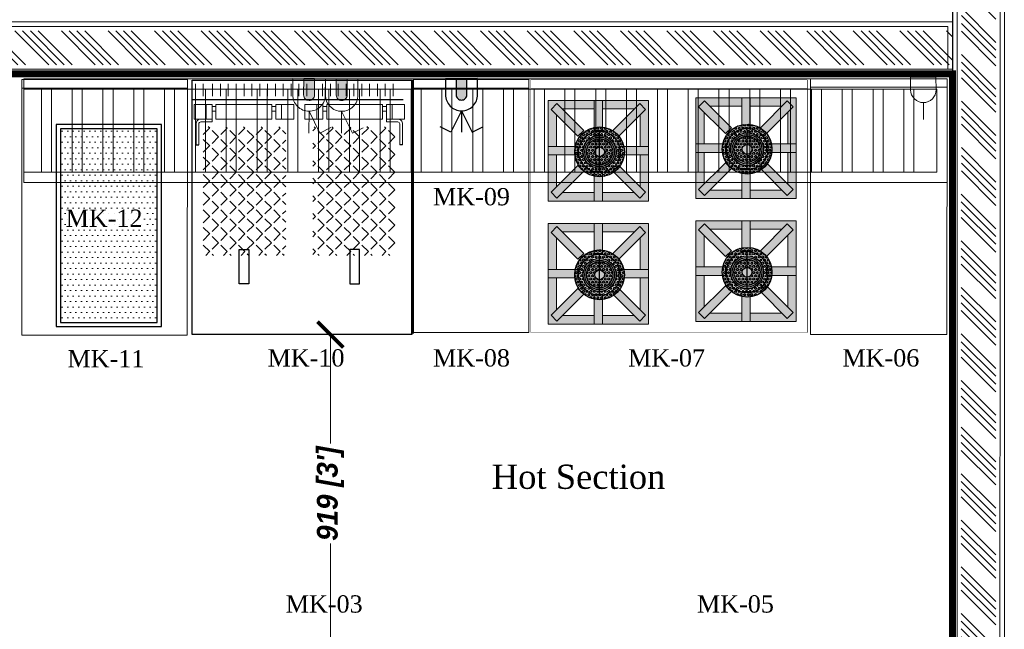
# Model space of a CAD drawing. Header units: millimetres. Extents: x 1277566 to 1493426, y 1039116 to 1145896.
# Tile 93 of 151: x 1372326 to 1375174, y 1136573 to 1138335. Entities that reach past the tile are written whole.
import ezdxf

# ---------------------------------------------------------------- set-up
doc = ezdxf.new("R2010")
doc.units = ezdxf.units.MM
doc.header["$PDMODE"] = 67
for name, color, linetype, lineweight in [('CIVIL WALL HATCH', 7, 'Continuous', 5), ('CKD Dimensions', 3, 'Continuous', 0), ('CKD Equipments', 252, 'Continuous', 0), ('FRONT COUNTER', 214, 'Continuous', 18), ('L1', 171, 'Continuous', 13), ('L4', 7, 'Continuous', 25), ('L7', 252, 'Continuous', 0), ('PLASTER', 252, 'Continuous', 9), ('tile finish', 32, 'Continuous', 9)]:
    doc.layers.add(name, color=color, linetype=linetype, lineweight=lineweight)
for name, color, linetype in [('ELECTRICAL', 4, 'Continuous'), ('Equipment Name', 8, 'Continuous'), ('KIT EQUIPMENT', 7, 'Continuous'), ('xKAM-B3-01-Kitchen$0$A-FURN', 8, 'Continuous')]:
    doc.layers.add(name, color=color, linetype=linetype)
doc.styles.add('CKD_Dimension Text', font='BOOKOS.TTF')
doc.styles.add('style12', font='BOOKOSI.TTF')
doc.styles.add('text', font='GOTHICBI.TTF')
doc.dimstyles.new('CKD 6', dxfattribs={"dimtxt": 90, "dimasz": 75, "dimexe": 0, "dimexo": 6, "dimgap": 7.5, "dimtad": 0, "dimdec": 0, "dimzin": 1, "dimdsep": 46, "dimtxsty": 'text', "dimblk": 'ARCHTICK', "dimcen": 54, "dimdle": 0.0015, "dimclrd": 256, "dimclre": 256, "dimclrt": 256, "dimazin": 0, "dimtfac": 1, "dimtdec": 0, "dimtix": 1, "dimtmove": 0, "dimatfit": 3, "dimfxl": 1, "dimlwd": -1, "dimlwe": -1, "dimarcsym": 0})
pattern_1 = [(0, (0, 0), (0, 0.216506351), [0.125, -0.25]), (120, (0, 0), (-0.1875000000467, -0.1082531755), [0.125, -0.25]), (60, (0.125, 0), (-0.1875000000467, 0.1082531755), [0.125, -0.25])]

# ---------------------------------------------------------------- blocks, each defined once
blk = doc.blocks.new('G$C099D6DAD')
h = blk.add_hatch()
h.set_pattern_fill('DOTS', color=120, scale=10)
h.set_pattern_definition([(0, (-1019984.779, -168960.328), (7.9375, 15.875), [0, -15.875])])
h.paths.add_polyline_path([(12, 572), (12, 12), (292, 12), (292, 572)])
at = {"layer": 'KIT EQUIPMENT', "color": 36}
blk.add_lwpolyline([(0, 584), (0, 0), (304, 0), (304, 584), (0, 584)], dxfattribs=at)
blk.add_lwpolyline([(12, 572), (12, 12), (292, 12), (292, 572)], close=True, dxfattribs=at)
blk = doc.blocks.new('_ARCHTICK')
at = {"color": 0, "linetype": 'ByBlock', "const_width": 0.15}
blk.add_lwpolyline([(-0.5, -0.5), (0.5, 0.5)], dxfattribs=at)
blk = doc.blocks.new('*D161')
at = {"layer": 'CKD Dimensions', "transparency": 16777216}
for p, q in [((1373207.5, 1137424.7), (1373224.6, 1137424.7)), ((1373207.5, 1136505.6), (1373224.6, 1136505.6))]:
    blk.add_line(p, q, dxfattribs=at)
at = {"layer": 'CKD Dimensions', "color": 30, "transparency": 16777216}
for p, q in [((1373224.6, 1137424.7), (1373224.6, 1137109.7)), ((1373224.6, 1136505.6), (1373224.6, 1136820.7))]:
    blk.add_line(p, q, dxfattribs=at)
at = {"layer": 'Defpoints', "color": 0, "transparency": 16777216}
for p in [(1373201.5, 1137424.7, -711.9), (1373224.6, 1137424.7), (1373201.5, 1136505.6)]:
    blk.add_point(p, dxfattribs=at)
at = {"layer": 'CKD Dimensions', "color": 30, "transparency": 16777216, "xscale": 75, "yscale": 75, "zscale": 75}
for p, rotation in [((1373224.6, 1137424.7), 90), ((1373224.6, 1136505.6), 270)]:
    blk.add_blockref('_ARCHTICK', p, dxfattribs=dict(at, rotation=rotation))
at = {"layer": 'CKD Dimensions', "transparency": 16777216, "insert": (1373224.6, 1136965.2), "char_height": 60, "attachment_point": 5, "rotation": 90, "style": 'text'}
blk.add_mtext("919 [3']", dxfattribs=at)
blk = doc.blocks.new('xKAM-B3-01-Kitchen$0$rgregr')
at = {"layer": 'xKAM-B3-01-Kitchen$0$A-FURN'}
h = blk.add_hatch(color=256, dxfattribs=at)
edge = h.paths.add_edge_path()
edge.add_arc((9340815.64, 6767207.81), 2.97, 0, 360)
edge = h.paths.add_edge_path(flags=16)
edge.add_arc((9340815.64, 6767207.81), 2.47, 0, 360)
h = blk.add_hatch(dxfattribs=at)
h.set_pattern_fill('HEX', color=256, style=0)
h.set_pattern_definition(pattern_1)
edge = h.paths.add_edge_path(flags=16)
edge.add_arc((9340815.64, 6767207.81), 2.47, 0, 360)
edge = h.paths.add_edge_path()
edge.add_arc((9340815.64, 6767207.81), 2.97, 0, 360)
h = blk.add_hatch(dxfattribs=at)
h.set_pattern_fill('HEX', color=256, style=0)
h.set_pattern_definition(pattern_1)
h.paths.add_polyline_path([(9340815.98, 6767210.26), (9340815.3, 6767210.26, 0.336052), (9340813.19, 6767208.15), (9340813.19, 6767207.81), (9340813.67, 6767207.81, -1), (9340817.61, 6767207.81), (9340818.08, 6767207.81), (9340818.08, 6767208.15, 0.336052)])
h.paths.add_polyline_path([(9340818.08, 6767207.48), (9340818.08, 6767207.81), (9340817.61, 6767207.81, -1), (9340813.67, 6767207.81), (9340813.19, 6767207.81), (9340813.19, 6767207.48, 0.336052), (9340815.3, 6767205.37), (9340815.98, 6767205.37, 0.336052)])
h = blk.add_hatch(color=256, dxfattribs=at)
edge = h.paths.add_edge_path()
edge.add_arc((9340815.64, 6767207.81), 1.97, 0, 360)
edge = h.paths.add_edge_path(flags=16)
edge.add_arc((9340815.64, 6767207.81), 1.77, 0, 360)
edge = h.paths.add_edge_path(flags=0)
edge.add_arc((9340815.64, 6767207.81), 1.57, 0, 360)
h = blk.add_hatch(color=256, dxfattribs=at)
edge = h.paths.add_edge_path(flags=16)
edge.add_arc((9340815.64, 6767207.81), 1.57, 0, 360)
edge = h.paths.add_edge_path()
edge.add_arc((9340815.64, 6767207.81), 1.77, 0, 360)
h = blk.add_hatch(dxfattribs=at)
h.set_pattern_fill('HEX', color=256, style=0)
h.set_pattern_definition(pattern_1)
edge = h.paths.add_edge_path()
edge.add_arc((9340815.64, 6767207.81), 1.57, 0, 360)
edge = h.paths.add_edge_path(flags=16)
edge.add_arc((9340815.64, 6767207.81), 0.581, 0, 360)
blk.add_line((9340813.19, 6767207.81), (9340818.08, 6767207.81), dxfattribs=at)
for radius in [2.97, 2.47, 1.97, 1.77, 1.57, 0.581]:
    blk.add_circle((9340815.64, 6767207.81), radius, dxfattribs=at)
blk = doc.blocks.new('EQWRTYTREWERYTU')
at = {"layer": 'L4', "lineweight": 0}
blk.add_hatch(color=3, dxfattribs=at).paths.add_polyline_path([(5560326.38, 630073.1), (5560326.38, 630071.86), (5560328.24, 630071.86, 0.414214), (5560328.86, 630072.48, 0.414214), (5560328.24, 630073.1)])
at = {"layer": 'L4', "color": 3, "lineweight": 0}
for p, q in [((5560330.09, 630072.48), (5560332.57, 630072.48)), ((5560330.09, 630072.48), (5560332.57, 630071.25)), ((5560332.57, 630071.25), (5560331.95, 630070.01))]:
    blk.add_line(p, q, dxfattribs=at)
blk.add_lwpolyline([(5560326.38, 630070.63), (5560326.38, 630074.34), (5560328.24, 630074.34, -0.414214), (5560330.09, 630072.48), (5560330.09, 630072.48, -0.414214), (5560328.24, 630070.63), (5560326.38, 630070.63)], format="xyb", dxfattribs=at)
blk.add_lwpolyline([(5560326.38, 630071.86), (5560326.38, 630073.1), (5560328.24, 630073.1, -0.414214), (5560328.86, 630072.48, -0.414214), (5560328.24, 630071.86)], format="xyb", close=True, dxfattribs=at)
blk = doc.blocks.new('A$C16B70BD9')
at = {"layer": 'ELECTRICAL', "color": 5, "lineweight": 0}
blk.add_line((-92.3, 0), (-154.3, 0), dxfattribs=at)
blk.add_lwpolyline([(0, 46.4), (0, -46.4), (-46.4, -46.4, -0.414214), (-92.9, 0), (-92.9, 0, -0.414214), (-46.4, 46.4), (0, 46.4)], format="xyb", dxfattribs=at)
blk = doc.blocks.new('A$C18A26B62')
at = {"layer": 'L4'}
blk.add_hatch(color=1, dxfattribs=at).paths.add_polyline_path([(15.5, 0), (-15.5, 0), (-15.5, -46.4, 0.414214), (0, -61.9, 0.414214), (15.5, -46.4)])
at = {"layer": 'L4', "color": 1}
for p, q in [((0, -92.9), (-31, -154.8)), ((0, -92.9), (0, -154.8)), ((0, -92.9), (31, -154.8)), ((-31, -154.8), (-61.9, -139.3)), ((31, -154.8), (61.9, -139.3))]:
    blk.add_line(p, q, dxfattribs=at)
blk.add_lwpolyline([(-46.4, 0), (46.4, 0), (46.4, -46.4, -0.414214), (0, -92.9), (0, -92.9, -0.414214), (-46.4, -46.4), (-46.4, 0)], format="xyb", dxfattribs=at)
blk.add_lwpolyline([(-15.5, 0), (15.5, 0), (15.5, -46.4, -0.414214), (0, -61.9, -0.414214), (-15.5, -46.4)], format="xyb", close=True, dxfattribs=at)

msp = doc.modelspace()

# ---------------------------------------------------------------- hatches: boundary and pattern name
at = {"layer": 'CIVIL WALL HATCH'}
h = msp.add_hatch(dxfattribs=at)
h.set_pattern_fill('ANSI34', color=256, scale=5, angle=90)
h.set_pattern_definition([(135, (185545.61, -46618.93), (-67.351921, -67.351921), []), (135, (185545.61, -46596.48), (-67.351921, -67.351921), []), (135, (185545.61, -46574.03), (-67.351921, -67.351921), []), (135, (185545.61, -46551.58), (-67.351921, -67.351921), [])])
h.paths.add_polyline_path([(1375150.737, 1143264.5371), (1375050.737, 1143264.5371), (1375048.4587, 1135016.1905), (1375148.4587, 1135016.1905)])
h = msp.add_hatch(dxfattribs=at)
h.set_pattern_fill('ANSI34', color=256, scale=5, angle=90)
h.set_pattern_definition([(135, (2559477.43, -24615.88), (-67.351921, -67.351921), []), (135, (2559477.43, -24593.43), (-67.351921, -67.351921), []), (135, (2559477.43, -24570.98), (-67.351921, -67.351921), []), (135, (2559477.43, -24548.53), (-67.351921, -67.351921), [])])
h.paths.add_polyline_path([(1368785.9652, 1138302.869), (1368785.9652, 1138204.8763), (1371995.3394, 1138204.8946), (1375023.4587, 1138204.894), (1375023.4587, 1138302.8868), (1371996.0983, 1138302.869)])
at = {"layer": 'L7'}
h = msp.add_hatch(color=256, dxfattribs=at)
h.paths.add_polyline_path([(1373854.2458, 1137944.04), (1373854.2458, 1137810.9733), (1373987.3125, 1137810.9733), (1373987.3125, 1137835.1673), (1373895.5475, 1137835.1673), (1373879.8087, 1137819.4285), (1373862.701, 1137836.5362), (1373878.4398, 1137852.275), (1373878.4398, 1137944.04)])
h.paths.add_polyline_path([(1373862.701, 1138075.7378), (1373879.8087, 1138092.8455), (1373895.5475, 1138077.1067), (1373987.3125, 1138077.1067), (1373987.3125, 1138101.3006), (1373854.2458, 1138101.3006), (1373854.2458, 1137968.2339), (1373878.4398, 1137968.2339), (1373878.4398, 1138059.999)])
h.paths.add_polyline_path([(1374011.5064, 1138101.3006), (1374011.5064, 1138077.1067), (1374103.2715, 1138077.1067), (1374119.0103, 1138092.8455), (1374136.118, 1138075.7378), (1374120.3792, 1138059.999), (1374120.3792, 1137968.2339), (1374144.5731, 1137968.2339), (1374144.5731, 1138101.3006)])
h.paths.add_polyline_path([(1374120.3792, 1137944.04), (1374120.3792, 1137852.275), (1374136.118, 1137836.5362), (1374119.0103, 1137819.4285), (1374103.2715, 1137835.1673), (1374011.5064, 1137835.1673), (1374011.5064, 1137810.9733), (1374144.5731, 1137810.9733), (1374144.5731, 1137944.04)])
h = msp.add_hatch(color=256, dxfattribs=at)
h.paths.add_polyline_path([(1373862.701, 1137836.5362), (1373879.8087, 1137819.4285), (1373931.6409, 1137871.2606), (1373914.5332, 1137888.3683)])
h.paths.add_polyline_path([(1373854.2458, 1137968.2339), (1373854.2458, 1137944.04), (1373897.2481, 1137944.04), (1373897.2481, 1137968.2339)])
h.paths.add_polyline_path([(1373879.8087, 1138092.8455), (1373862.701, 1138075.7378), (1373914.5332, 1138023.9056), (1373931.6409, 1138041.0133)])
h.paths.add_polyline_path([(1373987.3125, 1138101.3006), (1373987.3125, 1138058.2983), (1374011.5064, 1138058.2983), (1374011.5064, 1138101.3006)])
h.paths.add_polyline_path([(1374067.1781, 1138041.0133), (1374084.2858, 1138023.9056), (1374136.118, 1138075.7378), (1374119.0103, 1138092.8455)])
h.paths.add_polyline_path([(1374101.5708, 1137968.2339), (1374101.5708, 1137944.04), (1374144.5731, 1137944.04), (1374144.5731, 1137968.2339)])
h.paths.add_polyline_path([(1374084.2858, 1137888.3683), (1374067.1781, 1137871.2606), (1374119.0103, 1137819.4285), (1374136.118, 1137836.5362)])
h.paths.add_polyline_path([(1373987.3125, 1137853.9756), (1373987.3125, 1137810.9733), (1374011.5064, 1137810.9733), (1374011.5064, 1137853.9756)])
h = msp.add_hatch(color=256, dxfattribs=at)
h.paths.add_polyline_path([(1374280.9935, 1137951.663), (1374280.9935, 1137818.5963), (1374414.0602, 1137818.5963), (1374414.0602, 1137842.7902), (1374322.2952, 1137842.7902), (1374306.5564, 1137827.0514), (1374289.4487, 1137844.1591), (1374305.1875, 1137859.8979), (1374305.1875, 1137951.663)])
h.paths.add_polyline_path([(1374289.4487, 1138083.3607), (1374306.5564, 1138100.4684), (1374322.2952, 1138084.7296), (1374414.0602, 1138084.7296), (1374414.0602, 1138108.9236), (1374280.9935, 1138108.9236), (1374280.9935, 1137975.8569), (1374305.1875, 1137975.8569), (1374305.1875, 1138067.6219)])
h.paths.add_polyline_path([(1374438.2541, 1138108.9236), (1374438.2541, 1138084.7296), (1374530.0191, 1138084.7296), (1374545.758, 1138100.4684), (1374562.8657, 1138083.3607), (1374547.1268, 1138067.6219), (1374547.1268, 1137975.8569), (1374571.3208, 1137975.8569), (1374571.3208, 1138108.9236)])
h.paths.add_polyline_path([(1374547.1268, 1137951.663), (1374547.1268, 1137859.8979), (1374562.8657, 1137844.1591), (1374545.758, 1137827.0514), (1374530.0191, 1137842.7902), (1374438.2541, 1137842.7902), (1374438.2541, 1137818.5963), (1374571.3208, 1137818.5963), (1374571.3208, 1137951.663)])
h = msp.add_hatch(color=256, dxfattribs=at)
h.paths.add_polyline_path([(1374289.4487, 1137844.1591), (1374306.5564, 1137827.0514), (1374358.3885, 1137878.8836), (1374341.2808, 1137895.9913)])
h.paths.add_polyline_path([(1374280.9935, 1137975.8569), (1374280.9935, 1137951.663), (1374323.9958, 1137951.663), (1374323.9958, 1137975.8569)])
h.paths.add_polyline_path([(1374306.5564, 1138100.4684), (1374289.4487, 1138083.3607), (1374341.2808, 1138031.5286), (1374358.3885, 1138048.6363)])
h.paths.add_polyline_path([(1374414.0602, 1138108.9236), (1374414.0602, 1138065.9213), (1374438.2541, 1138065.9213), (1374438.2541, 1138108.9236)])
h.paths.add_polyline_path([(1374493.9258, 1138048.6363), (1374511.0335, 1138031.5286), (1374562.8657, 1138083.3607), (1374545.758, 1138100.4684)])
h.paths.add_polyline_path([(1374528.3185, 1137975.8569), (1374528.3185, 1137951.663), (1374571.3208, 1137951.663), (1374571.3208, 1137975.8569)])
h.paths.add_polyline_path([(1374511.0335, 1137895.9913), (1374493.9258, 1137878.8836), (1374545.758, 1137827.0514), (1374562.8657, 1137844.1591)])
h.paths.add_polyline_path([(1374414.0602, 1137861.5986), (1374414.0602, 1137818.5963), (1374438.2541, 1137818.5963), (1374438.2541, 1137861.5986)])
h = msp.add_hatch(color=1, dxfattribs=at)
h.paths.add_polyline_path([(1373914.5332, 1137888.3683), (1373931.6409, 1137871.2606), (1373957.3581, 1137896.9779), (1373940.2504, 1137914.0856)])
h.paths.add_polyline_path([(1373897.2481, 1137968.2339), (1373897.2481, 1137944.04), (1373940.2504, 1137944.04), (1373940.2504, 1137968.2339)])
h.paths.add_polyline_path([(1373931.6409, 1138041.0133), (1373914.5332, 1138023.9056), (1373940.2504, 1137998.1884), (1373957.3581, 1138015.2961)])
h.paths.add_polyline_path([(1373987.3125, 1138058.2983), (1373987.3125, 1138015.2961), (1374011.5064, 1138015.2961), (1374011.5064, 1138058.2983)])
h.paths.add_polyline_path([(1374041.4609, 1138015.2961), (1374058.5686, 1137998.1884), (1374084.2858, 1138023.9056), (1374067.1781, 1138041.0133)])
h.paths.add_polyline_path([(1374058.5686, 1137968.2339), (1374058.5686, 1137944.04), (1374101.5708, 1137944.04), (1374101.5708, 1137968.2339)])
h.paths.add_polyline_path([(1374058.5686, 1137914.0856), (1374041.4609, 1137896.9779), (1374067.1781, 1137871.2606), (1374084.2858, 1137888.3683)])
h.paths.add_polyline_path([(1373987.3125, 1137896.9779), (1373987.3125, 1137853.9756), (1374011.5064, 1137853.9756), (1374011.5064, 1137896.9779)])
h = msp.add_hatch(color=1, dxfattribs=at)
h.paths.add_polyline_path([(1374341.2808, 1137895.9913), (1374358.3885, 1137878.8836), (1374384.1058, 1137904.6008), (1374366.9981, 1137921.7085)])
h.paths.add_polyline_path([(1374323.9958, 1137975.8569), (1374323.9958, 1137951.663), (1374366.9981, 1137951.663), (1374366.9981, 1137975.8569)])
h.paths.add_polyline_path([(1374358.3885, 1138048.6363), (1374341.2808, 1138031.5286), (1374366.9981, 1138005.8113), (1374384.1058, 1138022.919)])
h.paths.add_polyline_path([(1374414.0602, 1138065.9213), (1374414.0602, 1138022.919), (1374438.2541, 1138022.919), (1374438.2541, 1138065.9213)])
h.paths.add_polyline_path([(1374468.2086, 1138022.919), (1374485.3163, 1138005.8113), (1374511.0335, 1138031.5286), (1374493.9258, 1138048.6363)])
h.paths.add_polyline_path([(1374485.3163, 1137975.8569), (1374485.3163, 1137951.663), (1374528.3185, 1137951.663), (1374528.3185, 1137975.8569)])
h.paths.add_polyline_path([(1374485.3163, 1137921.7085), (1374468.2086, 1137904.6008), (1374493.9258, 1137878.8836), (1374511.0335, 1137895.9913)])
h.paths.add_polyline_path([(1374414.0602, 1137904.6008), (1374414.0602, 1137861.5986), (1374438.2541, 1137861.5986), (1374438.2541, 1137904.6008)])
h = msp.add_hatch(color=256, dxfattribs=at)
h.paths.add_polyline_path([(1373854.2458, 1137588.44), (1373854.2458, 1137455.3733), (1373987.3125, 1137455.3733), (1373987.3125, 1137479.5673), (1373895.5475, 1137479.5673), (1373879.8087, 1137463.8285), (1373862.701, 1137480.9362), (1373878.4398, 1137496.675), (1373878.4398, 1137588.44)])
h.paths.add_polyline_path([(1373862.701, 1137720.1378), (1373879.8087, 1137737.2455), (1373895.5475, 1137721.5067), (1373987.3125, 1137721.5067), (1373987.3125, 1137745.7006), (1373854.2458, 1137745.7006), (1373854.2458, 1137612.6339), (1373878.4398, 1137612.6339), (1373878.4398, 1137704.399)])
h.paths.add_polyline_path([(1374011.5064, 1137745.7006), (1374011.5064, 1137721.5067), (1374103.2715, 1137721.5067), (1374119.0103, 1137737.2455), (1374136.118, 1137720.1378), (1374120.3792, 1137704.399), (1374120.3792, 1137612.6339), (1374144.5731, 1137612.6339), (1374144.5731, 1137745.7006)])
h.paths.add_polyline_path([(1374120.3792, 1137588.44), (1374120.3792, 1137496.675), (1374136.118, 1137480.9362), (1374119.0103, 1137463.8285), (1374103.2715, 1137479.5673), (1374011.5064, 1137479.5673), (1374011.5064, 1137455.3733), (1374144.5731, 1137455.3733), (1374144.5731, 1137588.44)])
h = msp.add_hatch(color=256, dxfattribs=at)
h.paths.add_polyline_path([(1373862.701, 1137480.9362), (1373879.8087, 1137463.8285), (1373931.6409, 1137515.6606), (1373914.5332, 1137532.7683)])
h.paths.add_polyline_path([(1373854.2458, 1137612.6339), (1373854.2458, 1137588.44), (1373897.2481, 1137588.44), (1373897.2481, 1137612.6339)])
h.paths.add_polyline_path([(1373879.8087, 1137737.2455), (1373862.701, 1137720.1378), (1373914.5332, 1137668.3056), (1373931.6409, 1137685.4133)])
h.paths.add_polyline_path([(1373987.3125, 1137745.7006), (1373987.3125, 1137702.6983), (1374011.5064, 1137702.6983), (1374011.5064, 1137745.7006)])
h.paths.add_polyline_path([(1374067.1781, 1137685.4133), (1374084.2858, 1137668.3056), (1374136.118, 1137720.1378), (1374119.0103, 1137737.2455)])
h.paths.add_polyline_path([(1374101.5708, 1137612.6339), (1374101.5708, 1137588.44), (1374144.5731, 1137588.44), (1374144.5731, 1137612.6339)])
h.paths.add_polyline_path([(1374084.2858, 1137532.7683), (1374067.1781, 1137515.6606), (1374119.0103, 1137463.8285), (1374136.118, 1137480.9362)])
h.paths.add_polyline_path([(1373987.3125, 1137498.3756), (1373987.3125, 1137455.3733), (1374011.5064, 1137455.3733), (1374011.5064, 1137498.3756)])
h = msp.add_hatch(color=256, dxfattribs=at)
h.paths.add_polyline_path([(1374280.9935, 1137596.063), (1374280.9935, 1137462.9963), (1374414.0602, 1137462.9963), (1374414.0602, 1137487.1902), (1374322.2952, 1137487.1902), (1374306.5564, 1137471.4514), (1374289.4487, 1137488.5591), (1374305.1875, 1137504.2979), (1374305.1875, 1137596.063)])
h.paths.add_polyline_path([(1374289.4487, 1137727.7607), (1374306.5564, 1137744.8684), (1374322.2952, 1137729.1296), (1374414.0602, 1137729.1296), (1374414.0602, 1137753.3236), (1374280.9935, 1137753.3236), (1374280.9935, 1137620.2569), (1374305.1875, 1137620.2569), (1374305.1875, 1137712.0219)])
h.paths.add_polyline_path([(1374438.2541, 1137753.3236), (1374438.2541, 1137729.1296), (1374530.0191, 1137729.1296), (1374545.758, 1137744.8684), (1374562.8657, 1137727.7607), (1374547.1268, 1137712.0219), (1374547.1268, 1137620.2569), (1374571.3208, 1137620.2569), (1374571.3208, 1137753.3236)])
h.paths.add_polyline_path([(1374547.1268, 1137596.063), (1374547.1268, 1137504.2979), (1374562.8657, 1137488.5591), (1374545.758, 1137471.4514), (1374530.0191, 1137487.1902), (1374438.2541, 1137487.1902), (1374438.2541, 1137462.9963), (1374571.3208, 1137462.9963), (1374571.3208, 1137596.063)])
h = msp.add_hatch(color=256, dxfattribs=at)
h.paths.add_polyline_path([(1374289.4487, 1137488.5591), (1374306.5564, 1137471.4514), (1374358.3885, 1137523.2836), (1374341.2808, 1137540.3913)])
h.paths.add_polyline_path([(1374280.9935, 1137620.2569), (1374280.9935, 1137596.063), (1374323.9958, 1137596.063), (1374323.9958, 1137620.2569)])
h.paths.add_polyline_path([(1374306.5564, 1137744.8684), (1374289.4487, 1137727.7607), (1374341.2808, 1137675.9286), (1374358.3885, 1137693.0363)])
h.paths.add_polyline_path([(1374414.0602, 1137753.3236), (1374414.0602, 1137710.3213), (1374438.2541, 1137710.3213), (1374438.2541, 1137753.3236)])
h.paths.add_polyline_path([(1374493.9258, 1137693.0363), (1374511.0335, 1137675.9286), (1374562.8657, 1137727.7607), (1374545.758, 1137744.8684)])
h.paths.add_polyline_path([(1374528.3185, 1137620.2569), (1374528.3185, 1137596.063), (1374571.3208, 1137596.063), (1374571.3208, 1137620.2569)])
h.paths.add_polyline_path([(1374511.0335, 1137540.3913), (1374493.9258, 1137523.2836), (1374545.758, 1137471.4514), (1374562.8657, 1137488.5591)])
h.paths.add_polyline_path([(1374414.0602, 1137505.9986), (1374414.0602, 1137462.9963), (1374438.2541, 1137462.9963), (1374438.2541, 1137505.9986)])
h = msp.add_hatch(color=1, dxfattribs=at)
h.paths.add_polyline_path([(1373914.5332, 1137532.7683), (1373931.6409, 1137515.6606), (1373957.3581, 1137541.3779), (1373940.2504, 1137558.4856)])
h.paths.add_polyline_path([(1373897.2481, 1137612.6339), (1373897.2481, 1137588.44), (1373940.2504, 1137588.44), (1373940.2504, 1137612.6339)])
h.paths.add_polyline_path([(1373931.6409, 1137685.4133), (1373914.5332, 1137668.3056), (1373940.2504, 1137642.5884), (1373957.3581, 1137659.6961)])
h.paths.add_polyline_path([(1373987.3125, 1137702.6983), (1373987.3125, 1137659.6961), (1374011.5064, 1137659.6961), (1374011.5064, 1137702.6983)])
h.paths.add_polyline_path([(1374041.4609, 1137659.6961), (1374058.5686, 1137642.5884), (1374084.2858, 1137668.3056), (1374067.1781, 1137685.4133)])
h.paths.add_polyline_path([(1374058.5686, 1137612.6339), (1374058.5686, 1137588.44), (1374101.5708, 1137588.44), (1374101.5708, 1137612.6339)])
h.paths.add_polyline_path([(1374058.5686, 1137558.4856), (1374041.4609, 1137541.3779), (1374067.1781, 1137515.6606), (1374084.2858, 1137532.7683)])
h.paths.add_polyline_path([(1373987.3125, 1137541.3779), (1373987.3125, 1137498.3756), (1374011.5064, 1137498.3756), (1374011.5064, 1137541.3779)])
h = msp.add_hatch(color=1, dxfattribs=at)
h.paths.add_polyline_path([(1374341.2808, 1137540.3913), (1374358.3885, 1137523.2836), (1374384.1058, 1137549.0008), (1374366.9981, 1137566.1085)])
h.paths.add_polyline_path([(1374323.9958, 1137620.2569), (1374323.9958, 1137596.063), (1374366.9981, 1137596.063), (1374366.9981, 1137620.2569)])
h.paths.add_polyline_path([(1374358.3885, 1137693.0363), (1374341.2808, 1137675.9286), (1374366.9981, 1137650.2113), (1374384.1058, 1137667.319)])
h.paths.add_polyline_path([(1374414.0602, 1137710.3213), (1374414.0602, 1137667.319), (1374438.2541, 1137667.319), (1374438.2541, 1137710.3213)])
h.paths.add_polyline_path([(1374468.2086, 1137667.319), (1374485.3163, 1137650.2113), (1374511.0335, 1137675.9286), (1374493.9258, 1137693.0363)])
h.paths.add_polyline_path([(1374485.3163, 1137620.2569), (1374485.3163, 1137596.063), (1374528.3185, 1137596.063), (1374528.3185, 1137620.2569)])
h.paths.add_polyline_path([(1374485.3163, 1137566.1085), (1374468.2086, 1137549.0008), (1374493.9258, 1137523.2836), (1374511.0335, 1137540.3913)])
h.paths.add_polyline_path([(1374414.0602, 1137549.0008), (1374414.0602, 1137505.9986), (1374438.2541, 1137505.9986), (1374438.2541, 1137549.0008)])
at = {"layer": 'xKAM-B3-01-Kitchen$0$A-FURN'}
h = msp.add_hatch(dxfattribs=at)
h.set_pattern_fill('ANGLE', color=256, scale=5.16128, angle=225, style=0)
h.set_pattern_definition([(135, (1440480.99, 1115945.232), (-25.492289, -25.492289), [26.219302, -9.832238]), (225, (1440480.99, 1115945.232), (25.492289, -25.492289), [26.219302, -9.832238])])
h.paths.add_polyline_path([(1373415.7978, 1138025.5509), (1373173.4209, 1138025.5509), (1373173.4209, 1137653.5584), (1373415.7978, 1137653.5584)])
h.paths.add_polyline_path([(1372853.4209, 1138025.5509), (1373095.7978, 1138025.5509), (1373095.7978, 1137653.5584), (1372853.4209, 1137653.5584)])

# ---------------------------------------------------------------- linework, layer by layer
at = {"extrusion": (0, -1, 0)}
msp.add_line((1373800.1297, 1138054.2766, -764.8891), (1373800.1297, 1138054.2766, -658.8231), dxfattribs=at)
at = {"color": 4, "linetype": 'Continuous', "lineweight": 20, "elevation": -1423.7122}
msp.add_lwpolyline([(1375007.829, 1137864.164), (1372337.5788, 1137864.164), (1372337.5788, 1138164.6622), (1375007.829, 1138164.6622)], close=True, dxfattribs=at)
for points in [[(1372337.5788, 1138134.4023), (1374977.9893, 1138134.4023), (1374977.9893, 1137894.424), (1372337.5788, 1137894.424)], [(1372388.7288, 1137894.424), (1372388.7288, 1138134.4023), (1372388.7288, 1138134.4023)], [(1372417.7279, 1137894.424), (1372417.7279, 1138134.4023), (1372417.7279, 1138134.4023)], [(1372477.8276, 1137894.424), (1372477.8276, 1138134.4023), (1372477.8276, 1138134.4023)], [(1372506.8267, 1137894.424), (1372506.8267, 1138134.4023), (1372506.8267, 1138134.4023)], [(1372566.9263, 1137894.424), (1372566.9263, 1138134.4023), (1372566.9263, 1138134.4023)], [(1372595.9255, 1137894.424), (1372595.9255, 1138134.4023), (1372595.9255, 1138134.4023)], [(1372656.0251, 1137894.424), (1372656.0251, 1138134.4023), (1372656.0251, 1138134.4023)], [(1372685.0242, 1137894.424), (1372685.0242, 1138134.4023), (1372685.0242, 1138134.4023)], [(1372745.1239, 1137894.424), (1372745.1239, 1138134.4023), (1372745.1239, 1138134.4023)], [(1372774.123, 1137894.424), (1372774.123, 1138134.4023), (1372774.123, 1138134.4023)], [(1372834.2226, 1137894.424), (1372834.2226, 1138134.4023), (1372834.2226, 1138134.4023)], [(1372863.2218, 1137894.424), (1372863.2218, 1138134.4023), (1372863.2218, 1138134.4023)], [(1372923.3214, 1137894.424), (1372923.3214, 1138134.4023), (1372923.3214, 1138134.4023)], [(1372952.3205, 1137894.424), (1372952.3205, 1138134.4023), (1372952.3205, 1138134.4023)], [(1373012.4202, 1137894.424), (1373012.4202, 1138134.4023), (1373012.4202, 1138134.4023)], [(1373041.4193, 1137894.424), (1373041.4193, 1138134.4023), (1373041.4193, 1138134.4023)], [(1373101.5189, 1137894.424), (1373101.5189, 1138134.4023), (1373101.5189, 1138134.4023)], [(1373130.5181, 1137894.424), (1373130.5181, 1138134.4023), (1373130.5181, 1138134.4023)], [(1373190.6177, 1137894.424), (1373190.6177, 1138134.4023), (1373190.6177, 1138134.4023)], [(1373219.6168, 1137894.424), (1373219.6168, 1138134.4023), (1373219.6168, 1138134.4023)], [(1373279.7165, 1137894.424), (1373279.7165, 1138134.4023), (1373279.7165, 1138134.4023)], [(1373308.7156, 1137894.424), (1373308.7156, 1138134.4023), (1373308.7156, 1138134.4023)], [(1373368.8153, 1137894.424), (1373368.8153, 1138134.4023), (1373368.8153, 1138134.4023)], [(1373397.8144, 1137894.424), (1373397.8144, 1138134.4023), (1373397.8144, 1138134.4023)], [(1373457.914, 1137894.424), (1373457.914, 1138134.4023), (1373457.914, 1138134.4023)], [(1373486.9132, 1137894.424), (1373486.9132, 1138134.4023), (1373486.9132, 1138134.4023)], [(1373547.0128, 1137894.424), (1373547.0128, 1138134.4023), (1373547.0128, 1138134.4023)], [(1373576.0119, 1137894.424), (1373576.0119, 1138134.4023), (1373576.0119, 1138134.4023)], [(1373636.1116, 1137894.424), (1373636.1116, 1138134.4023), (1373636.1116, 1138134.4023)], [(1373665.1107, 1137894.424), (1373665.1107, 1138134.4023), (1373665.1107, 1138134.4023)], [(1373725.2103, 1137894.424), (1373725.2103, 1138134.4023), (1373725.2103, 1138134.4023)], [(1373754.2095, 1137894.424), (1373754.2095, 1138134.4023), (1373754.2095, 1138134.4023)], [(1373814.3091, 1137894.424), (1373814.3091, 1138134.4023), (1373814.3091, 1138134.4023)], [(1373843.3082, 1137894.424), (1373843.3082, 1138134.4023), (1373843.3082, 1138134.4023)], [(1373902.9202, 1137894.424), (1373902.9202, 1138134.4023), (1373902.9202, 1138134.4023)], [(1373931.9193, 1137894.424), (1373931.9193, 1138134.4023), (1373931.9193, 1138134.4023)], [(1373992.019, 1137894.424), (1373992.019, 1138134.4023), (1373992.019, 1138134.4023)], [(1374021.0181, 1137894.424), (1374021.0181, 1138134.4023), (1374021.0181, 1138134.4023)], [(1374081.1178, 1137894.424), (1374081.1178, 1138134.4023), (1374081.1178, 1138134.4023)], [(1374110.1169, 1137894.424), (1374110.1169, 1138134.4023), (1374110.1169, 1138134.4023)], [(1374170.2165, 1137894.424), (1374170.2165, 1138134.4023), (1374170.2165, 1138134.4023)], [(1374199.2157, 1137894.424), (1374199.2157, 1138134.4023), (1374199.2157, 1138134.4023)], [(1374259.3153, 1137894.424), (1374259.3153, 1138134.4023), (1374259.3153, 1138134.4023)], [(1374288.3144, 1137894.424), (1374288.3144, 1138134.4023), (1374288.3144, 1138134.4023)], [(1374348.4141, 1137894.424), (1374348.4141, 1138134.4023), (1374348.4141, 1138134.4023)], [(1374377.4132, 1137894.424), (1374377.4132, 1138134.4023), (1374377.4132, 1138134.4023)], [(1374437.5128, 1137894.424), (1374437.5128, 1138134.4023), (1374437.5128, 1138134.4023)], [(1374466.512, 1137894.424), (1374466.512, 1138134.4023), (1374466.512, 1138134.4023)], [(1374526.6116, 1137894.424), (1374526.6116, 1138134.4023), (1374526.6116, 1138134.4023)], [(1374555.6107, 1137894.424), (1374555.6107, 1138134.4023), (1374555.6107, 1138134.4023)], [(1374615.7104, 1137894.424), (1374615.7104, 1138134.4023), (1374615.7104, 1138134.4023)], [(1374644.7095, 1137894.424), (1374644.7095, 1138134.4023), (1374644.7095, 1138134.4023)], [(1374704.8091, 1137894.424), (1374704.8091, 1138134.4023), (1374704.8091, 1138134.4023)], [(1374733.8083, 1137894.424), (1374733.8083, 1138134.4023), (1374733.8083, 1138134.4023)], [(1374793.9079, 1137894.424), (1374793.9079, 1138134.4023), (1374793.9079, 1138134.4023)], [(1374822.907, 1137894.424), (1374822.907, 1138134.4023), (1374822.907, 1138134.4023)], [(1374883.0067, 1137894.424), (1374883.0067, 1138134.4023), (1374883.0067, 1138134.4023)], [(1374912.0058, 1137894.424), (1374912.0058, 1138134.4023), (1374912.0058, 1138134.4023)]]:
    msp.add_lwpolyline(points, dxfattribs=at)
at = {"color": 0, "lineweight": 5, "elevation": -711.8561}
for points in [[(1372834.3301, 1138149.7705), (1372834.3301, 1138113.7262)], [(1372857.0266, 1138149.7705), (1372857.0266, 1138113.7262)], [(1372883.9936, 1138149.7705), (1372883.9936, 1138113.7262)], [(1372906.6901, 1138149.7705), (1372906.6901, 1138113.7262)], [(1372929.3865, 1138149.7705), (1372929.3865, 1138113.7262)], [(1372952.083, 1138149.7705), (1372952.083, 1138113.7262)], [(1372974.7795, 1138149.7705), (1372974.7795, 1138113.7262)], [(1372997.4759, 1138149.7705), (1372997.4759, 1138113.7262)], [(1373020.1724, 1138149.7705), (1373020.1724, 1138113.7262)], [(1373042.8688, 1138149.7705), (1373042.8688, 1138113.7262)], [(1373065.5653, 1138149.7705), (1373065.5653, 1138113.7262)], [(1373088.2617, 1138149.7705), (1373088.2617, 1138113.7262)], [(1373110.9582, 1138149.7705), (1373110.9582, 1138113.7262)], [(1373133.6546, 1138149.7705), (1373133.6546, 1138113.7262)], [(1373156.3511, 1138149.7705), (1373156.3511, 1138113.7262)], [(1373179.0475, 1138149.7705), (1373179.0475, 1138113.7262)], [(1373201.744, 1138149.7705), (1373201.744, 1138113.7262)], [(1373224.4404, 1138149.7705), (1373224.4404, 1138113.7262)], [(1373247.1369, 1138149.7705), (1373247.1369, 1138113.7262)], [(1373269.8334, 1138149.7705), (1373269.8334, 1138113.7262)], [(1373292.5298, 1138149.7705), (1373292.5298, 1138113.7262)], [(1373315.2263, 1138149.7705), (1373315.2263, 1138113.7262)], [(1373337.9227, 1138149.7705), (1373337.9227, 1138113.7262)], [(1373360.6192, 1138149.7705), (1373360.6192, 1138113.7262)], [(1373383.3156, 1138149.7705), (1373383.3156, 1138113.7262)], [(1373406.0121, 1138149.7705), (1373406.0121, 1138113.7262)], [(1372865.7703, 1138090.3314), (1372865.7703, 1138047.5329)], [(1372882.3721, 1138084.0398), (1372893.6433, 1138084.0398)], [(1372893.6433, 1138070.5285), (1372882.3721, 1138070.5285)], [(1373066.23, 1138084.0398), (1373054.9588, 1138084.0398)], [(1373054.9588, 1138070.5285), (1373066.23, 1138070.5285)], [(1373083.4483, 1138090.3314), (1373083.4483, 1138047.5329)], [(1373185.7703, 1138090.3314), (1373185.7703, 1138047.5329)], [(1373202.9887, 1138084.0398), (1373214.2599, 1138084.0398)], [(1373214.2599, 1138070.5285), (1373202.9887, 1138070.5285)], [(1373386.8466, 1138084.0398), (1373375.5754, 1138084.0398)], [(1373375.5754, 1138070.5285), (1373386.8466, 1138070.5285)], [(1373403.4483, 1138090.3314), (1373403.4483, 1138047.5329)], [(1372882.3721, 1138047.5329), (1372882.3721, 1138039.5329)], [(1373386.8466, 1138047.5329), (1373386.8466, 1138039.5329)]]:
    msp.add_lwpolyline(points, dxfattribs=at)
msp.add_lwpolyline([(1372951.8341, 1138111.0942, -1), (1372951.5096, 1138111.0942, -1)], format="xyb", close=True, dxfattribs=at)
for points in [[(1372830.7676, 1138090.3314), (1372882.3721, 1138090.3314), (1372882.3721, 1138047.5329), (1372830.7676, 1138047.5329)], [(1372893.6433, 1138090.3314), (1373054.9588, 1138090.3314), (1373054.9588, 1138047.5329), (1372893.6433, 1138047.5329)], [(1373118.4511, 1138090.3314), (1373066.8466, 1138090.3314), (1373066.8466, 1138047.5329), (1373118.4511, 1138047.5329)], [(1373150.7676, 1138090.3314), (1373202.3721, 1138090.3314), (1373202.3721, 1138047.5329), (1373150.7676, 1138047.5329)], [(1373375.5754, 1138090.3314), (1373214.2599, 1138090.3314), (1373214.2599, 1138047.5329), (1373375.5754, 1138047.5329)], [(1373438.4511, 1138090.3314), (1373386.8466, 1138090.3314), (1373386.8466, 1138047.5329), (1373438.4511, 1138047.5329)]]:
    msp.add_lwpolyline(points, close=True, dxfattribs=at)
for points in [[(1372882.3721, 1138047.5329), (1372849.8341, 1138047.5329, 0.429284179), (1372836.1164, 1138033.6531), (1372836.1164, 1137973.8705)], [(1373386.8466, 1138047.5329), (1373419.3845, 1138047.5329, -0.429284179), (1373433.1023, 1138033.6531), (1373433.1023, 1137973.8705)], [(1372882.3721, 1138039.5329), (1372849.7378, 1138039.5329, 0.437952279), (1372844.1164, 1138033.8069), (1372844.1164, 1137973.8705)], [(1373386.8466, 1138039.5329), (1373419.4809, 1138039.5329, -0.437952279), (1373425.1023, 1138033.8069), (1373425.1023, 1137973.8705)]]:
    msp.add_lwpolyline(points, format="xyb", dxfattribs=at)
at = {"layer": 'CKD Equipments'}
for p, q in [((1373459.6719, 1138159.9184, -711.8561), (1373459.6719, 1137459.9184, -711.8561)), ((1373459.6719, 1138159.9184, -711.8561), (1373459.6719, 1137459.9184, -711.8561)), ((1373798.9528, 1138162.2993, -711.8561), (1373463.6719, 1138162.2993, -711.8561)), ((1373798.9528, 1138162.2993, 188.1439), (1373798.9528, 1137430.7904, 188.1439)), ((1373459.6719, 1137434.9184, -711.8561), (1373459.6719, 1138134.9184, -711.8561)), ((1373459.6719, 1137434.9184, -711.8561), (1373459.6719, 1138134.9184, -711.8561)), ((1373463.6719, 1138137.2993, -711.8561), (1373798.9528, 1138137.2993, -711.8561)), ((1373798.9528, 1137430.7904, -711.8561), (1373463.6719, 1137430.7904, -711.8561))]:
    msp.add_line(p, q, dxfattribs=at)
at = {"layer": 'CKD Equipments', "ltscale": 0.25, "elevation": -1423.7122}
for points in [[(1372332.1, 1138162.2813), (1372331.783, 1137422.7637), (1372810.5946, 1137422.7637), (1372810.9116, 1138162.2813), (1372332.0947, 1138162.3173), (1372332.0947, 1138137.3173), (1372810.9008, 1138137.2813)], [(1374613.0546, 1138164.6622), (1374612.7376, 1137425.1446), (1375007.512, 1137425.1446), (1375007.829, 1138164.6622), (1374613.0546, 1138164.6622), (1374613.0546, 1138139.6622), (1375007.8182, 1138139.6622)]]:
    msp.add_lwpolyline(points, dxfattribs=at)
at = {"layer": 'FRONT COUNTER', "const_width": 20}
msp.add_lwpolyline([(1371632.5127, 1133806.4485), (1371632.6163, 1135756.5107), (1368759.9102, 1135756.9113), (1368759.9386, 1138178.9599), (1375023.4587, 1138178.9599), (1375023.4587, 1133806.4478), (1374322.3642, 1133806.4478), (1374322.3642, 1133911.4478), (1373842.3642, 1133911.4478), (1373842.3642, 1133806.4478), (1371632.5127, 1133806.5653)], dxfattribs=at)
at = {"layer": 'L7'}
for p, q in [((1374144.5731, 1138101.3006), (1374144.5731, 1137847.3006)), ((1374144.5731, 1138101.3006), (1374144.5731, 1137847.3006)), ((1374306.5564, 1138100.4684), (1374289.4487, 1138083.3607)), ((1374384.1058, 1138022.919), (1374306.5564, 1138100.4684)), ((1374468.2086, 1138022.919), (1374545.758, 1138100.4684)), ((1374545.758, 1138100.4684), (1374562.8657, 1138083.3607)), ((1374571.3208, 1138108.9236), (1374571.3208, 1137854.9236)), ((1373879.8087, 1138092.8455), (1373862.701, 1138075.7378)), ((1373940.2504, 1137998.1884), (1373862.701, 1138075.7378)), ((1373957.3581, 1138015.2961), (1373879.8087, 1138092.8455)), ((1374041.4609, 1138015.2961), (1374119.0103, 1138092.8455)), ((1374058.5686, 1137998.1884), (1374136.118, 1138075.7378)), ((1374119.0103, 1138092.8455), (1374136.118, 1138075.7378)), ((1374366.9981, 1138005.8113), (1374289.4487, 1138083.3607)), ((1374485.3163, 1138005.8113), (1374562.8657, 1138083.3607)), ((1373957.3581, 1138015.2961), (1373940.2504, 1137998.1884)), ((1374041.4609, 1138015.2961), (1374058.5686, 1137998.1884)), ((1374384.1058, 1138022.919), (1374366.9981, 1138005.8113)), ((1374468.2086, 1138022.919), (1374485.3163, 1138005.8113)), ((1373940.2504, 1137914.0856), (1373862.701, 1137836.5362)), ((1373957.3581, 1137896.9779), (1373940.2504, 1137914.0856)), ((1374041.4609, 1137896.9779), (1374058.5686, 1137914.0856)), ((1374058.5686, 1137914.0856), (1374136.118, 1137836.5362)), ((1374366.9981, 1137921.7085), (1374289.4487, 1137844.1591)), ((1374384.1058, 1137904.6008), (1374306.5564, 1137827.0514)), ((1374384.1058, 1137904.6008), (1374366.9981, 1137921.7085)), ((1374468.2086, 1137904.6008), (1374485.3163, 1137921.7085)), ((1374468.2086, 1137904.6008), (1374545.758, 1137827.0514)), ((1374485.3163, 1137921.7085), (1374562.8657, 1137844.1591)), ((1373957.3581, 1137896.9779), (1373879.8087, 1137819.4285)), ((1374041.4609, 1137896.9779), (1374119.0103, 1137819.4285)), ((1374306.5564, 1137827.0514), (1374289.4487, 1137844.1591)), ((1374545.758, 1137827.0514), (1374562.8657, 1137844.1591)), ((1373879.8087, 1137819.4285), (1373862.701, 1137836.5362)), ((1374119.0103, 1137819.4285), (1374136.118, 1137836.5362)), ((1373879.8087, 1137737.2455), (1373862.701, 1137720.1378)), ((1373957.3581, 1137659.6961), (1373879.8087, 1137737.2455)), ((1374041.4609, 1137659.6961), (1374119.0103, 1137737.2455)), ((1374119.0103, 1137737.2455), (1374136.118, 1137720.1378)), ((1374144.5731, 1137745.7006), (1374144.5731, 1137491.7006)), ((1374144.5731, 1137745.7006), (1374144.5731, 1137491.7006)), ((1374306.5564, 1137744.8684), (1374289.4487, 1137727.7607)), ((1374384.1058, 1137667.319), (1374306.5564, 1137744.8684)), ((1374468.2086, 1137667.319), (1374545.758, 1137744.8684)), ((1374545.758, 1137744.8684), (1374562.8657, 1137727.7607)), ((1374571.3208, 1137753.3236), (1374571.3208, 1137499.3236)), ((1374571.3208, 1137753.3236), (1374571.3208, 1137499.3236)), ((1373940.2504, 1137642.5884), (1373862.701, 1137720.1378)), ((1374058.5686, 1137642.5884), (1374136.118, 1137720.1378)), ((1374366.9981, 1137650.2113), (1374289.4487, 1137727.7607)), ((1374485.3163, 1137650.2113), (1374562.8657, 1137727.7607)), ((1373957.3581, 1137659.6961), (1373940.2504, 1137642.5884)), ((1374041.4609, 1137659.6961), (1374058.5686, 1137642.5884)), ((1374384.1058, 1137667.319), (1374366.9981, 1137650.2113)), ((1374468.2086, 1137667.319), (1374485.3163, 1137650.2113)), ((1373940.2504, 1137558.4856), (1373862.701, 1137480.9362)), ((1373957.3581, 1137541.3779), (1373940.2504, 1137558.4856)), ((1374041.4609, 1137541.3779), (1374058.5686, 1137558.4856)), ((1374058.5686, 1137558.4856), (1374136.118, 1137480.9362)), ((1374366.9981, 1137566.1085), (1374289.4487, 1137488.5591)), ((1374384.1058, 1137549.0008), (1374366.9981, 1137566.1085)), ((1374468.2086, 1137549.0008), (1374485.3163, 1137566.1085)), ((1374485.3163, 1137566.1085), (1374562.8657, 1137488.5591)), ((1373957.3581, 1137541.3779), (1373879.8087, 1137463.8285)), ((1374041.4609, 1137541.3779), (1374119.0103, 1137463.8285)), ((1374384.1058, 1137549.0008), (1374306.5564, 1137471.4514)), ((1374468.2086, 1137549.0008), (1374545.758, 1137471.4514)), ((1373879.8087, 1137463.8285), (1373862.701, 1137480.9362)), ((1374119.0103, 1137463.8285), (1374136.118, 1137480.9362)), ((1374306.5564, 1137471.4514), (1374289.4487, 1137488.5591)), ((1374545.758, 1137471.4514), (1374562.8657, 1137488.5591))]:
    msp.add_line(p, q, dxfattribs=at)
at = {"layer": 'L7', "const_width": 1}
msp.add_lwpolyline([(1374603.881, 1138160.8706), (1373803.881, 1138160.8706), (1373803.881, 1137430.8706), (1374603.881, 1137430.8706), (1374603.881, 1138160.8706), (1374603.881, 1138135.8706), (1373803.881, 1138135.8706)], dxfattribs=at)
at = {"layer": 'L7'}
for points in [[(1373854.2458, 1137810.9733), (1373854.2458, 1138101.3006), (1374144.5731, 1138101.3006), (1374144.5731, 1137810.9733)], [(1373987.3125, 1138015.2961), (1373987.3125, 1138101.3006), (1374011.5064, 1138101.3006), (1374011.5064, 1138015.2961)], [(1374280.9935, 1137818.5963), (1374280.9935, 1138108.9236), (1374571.3208, 1138108.9236), (1374571.3208, 1137818.5963)], [(1374414.0602, 1138022.919), (1374414.0602, 1138108.9236), (1374438.2541, 1138108.9236), (1374438.2541, 1138022.919)], [(1373854.2458, 1137944.04), (1373854.2458, 1137968.2339), (1373940.2504, 1137968.2339), (1373940.2504, 1137944.04)], [(1374144.5731, 1137944.04), (1374144.5731, 1137968.2339), (1374058.5686, 1137968.2339), (1374058.5686, 1137944.04)], [(1374280.9935, 1137951.663), (1374280.9935, 1137975.8569), (1374366.9981, 1137975.8569), (1374366.9981, 1137951.663)], [(1374571.3208, 1137951.663), (1374571.3208, 1137975.8569), (1374485.3163, 1137975.8569), (1374485.3163, 1137951.663)], [(1374414.0602, 1137904.6008), (1374414.0602, 1137818.5963), (1374438.2541, 1137818.5963), (1374438.2541, 1137904.6008)], [(1373987.3125, 1137896.9779), (1373987.3125, 1137810.9733), (1374011.5064, 1137810.9733), (1374011.5064, 1137896.9779)], [(1373854.2458, 1137455.3733), (1373854.2458, 1137745.7006), (1374144.5731, 1137745.7006), (1374144.5731, 1137455.3733)], [(1373987.3125, 1137659.6961), (1373987.3125, 1137745.7006), (1374011.5064, 1137745.7006), (1374011.5064, 1137659.6961)], [(1374280.9935, 1137462.9963), (1374280.9935, 1137753.3236), (1374571.3208, 1137753.3236), (1374571.3208, 1137462.9963)], [(1374414.0602, 1137667.319), (1374414.0602, 1137753.3236), (1374438.2541, 1137753.3236), (1374438.2541, 1137667.319)], [(1374280.9935, 1137596.063), (1374280.9935, 1137620.2569), (1374366.9981, 1137620.2569), (1374366.9981, 1137596.063)], [(1374571.3208, 1137596.063), (1374571.3208, 1137620.2569), (1374485.3163, 1137620.2569), (1374485.3163, 1137596.063)], [(1373854.2458, 1137588.44), (1373854.2458, 1137612.6339), (1373940.2504, 1137612.6339), (1373940.2504, 1137588.44)], [(1374144.5731, 1137588.44), (1374144.5731, 1137612.6339), (1374058.5686, 1137612.6339), (1374058.5686, 1137588.44)], [(1373987.3125, 1137541.3779), (1373987.3125, 1137455.3733), (1374011.5064, 1137455.3733), (1374011.5064, 1137541.3779)], [(1374414.0602, 1137549.0008), (1374414.0602, 1137462.9963), (1374438.2541, 1137462.9963), (1374438.2541, 1137549.0008)]]:
    msp.add_lwpolyline(points, close=True, dxfattribs=at)
for points in [[(1373895.5475, 1138077.1067), (1373987.3125, 1138077.1067)], [(1374011.5064, 1138077.1067), (1374103.2715, 1138077.1067)], [(1374322.2952, 1138084.7296), (1374414.0602, 1138084.7296)], [(1374438.2541, 1138084.7296), (1374530.0191, 1138084.7296)], [(1373878.4398, 1137968.2339), (1373878.4398, 1138059.999)], [(1373878.4398, 1138059.999), (1373878.4398, 1137968.2339)], [(1374120.3792, 1138059.999), (1374120.3792, 1137968.2339)], [(1374305.1875, 1137975.8569), (1374305.1875, 1138067.6219)], [(1374305.1875, 1138067.6219), (1374305.1875, 1137975.8569)], [(1374547.1268, 1138067.6219), (1374547.1268, 1137975.8569)], [(1373878.4398, 1137852.275), (1373878.4398, 1137944.04)], [(1373878.4398, 1137944.04), (1373878.4398, 1137852.275)], [(1374120.3792, 1137944.04), (1374120.3792, 1137852.275)], [(1374305.1875, 1137859.8979), (1374305.1875, 1137951.663)], [(1374305.1875, 1137951.663), (1374305.1875, 1137859.8979)], [(1374547.1268, 1137951.663), (1374547.1268, 1137859.8979)], [(1374414.0602, 1137842.7902), (1374322.2952, 1137842.7902)], [(1374530.0191, 1137842.7902), (1374438.2541, 1137842.7902)], [(1373987.3125, 1137835.1673), (1373895.5475, 1137835.1673)], [(1374103.2715, 1137835.1673), (1374011.5064, 1137835.1673)], [(1374322.2952, 1137729.1296), (1374414.0602, 1137729.1296)], [(1374438.2541, 1137729.1296), (1374530.0191, 1137729.1296)], [(1373878.4398, 1137612.6339), (1373878.4398, 1137704.399)], [(1373878.4398, 1137704.399), (1373878.4398, 1137612.6339)], [(1373895.5475, 1137721.5067), (1373987.3125, 1137721.5067)], [(1374011.5064, 1137721.5067), (1374103.2715, 1137721.5067)], [(1374120.3792, 1137704.399), (1374120.3792, 1137612.6339)], [(1374305.1875, 1137620.2569), (1374305.1875, 1137712.0219)], [(1374305.1875, 1137712.0219), (1374305.1875, 1137620.2569)], [(1374547.1268, 1137712.0219), (1374547.1268, 1137620.2569)], [(1373878.4398, 1137496.675), (1373878.4398, 1137588.44)], [(1373878.4398, 1137588.44), (1373878.4398, 1137496.675)], [(1374120.3792, 1137588.44), (1374120.3792, 1137496.675)], [(1374305.1875, 1137504.2979), (1374305.1875, 1137596.063)], [(1374305.1875, 1137596.063), (1374305.1875, 1137504.2979)], [(1374547.1268, 1137596.063), (1374547.1268, 1137504.2979)], [(1373987.3125, 1137479.5673), (1373895.5475, 1137479.5673)], [(1374103.2715, 1137479.5673), (1374011.5064, 1137479.5673)], [(1374414.0602, 1137487.1902), (1374322.2952, 1137487.1902)], [(1374530.0191, 1137487.1902), (1374438.2541, 1137487.1902)]]:
    msp.add_lwpolyline(points, dxfattribs=at)
at = {"layer": 'PLASTER'}
for points in [[(1375036.4587, 1135004.1905), (1375160.4587, 1135004.1905), (1375162.737, 1143276.5371), (1375038.737, 1143276.5371)], [(1368772.9633, 1138315.9581), (1368772.9633, 1138191.9617), (1375023.4587, 1138191.8884), (1375010.4569, 1138191.8884), (1375010.4569, 1138315.8848), (1374997.455, 1138315.8848), (1374997.455, 1138315.8848)]]:
    msp.add_lwpolyline(points, close=True, dxfattribs=at)
at = {"layer": 'tile finish'}
msp.add_line((1375023.4587, 1138536.4478), (1375023.4587, 1135236.4478), dxfattribs=at)
msp.add_lwpolyline([(1375023.4587, 1134991.1905), (1375173.4587, 1134991.1905), (1375175.737, 1143289.5371), (1375025.737, 1143289.5371)], close=True, dxfattribs=at)
msp.add_lwpolyline([(1368759.9615, 1138328.9599), (1368759.9615, 1138178.9599), (1375023.4587, 1138178.8866), (1375023.4587, 1138178.8866), (1375023.4587, 1138328.8866), (1375023.4587, 1138328.8866), (1375023.4587, 1138328.8866), (1368759.9615, 1138328.9599)], dxfattribs=at)
at = {"layer": 'xKAM-B3-01-Kitchen$0$A-FURN'}
for p, q in [((1373459.6719, 1137424.7085, -711.8561), (1373459.6719, 1138159.9184, -711.8561)), ((1373459.6719, 1138159.9184, -711.8561), (1373459.6719, 1137424.7085, -711.8561)), ((1373459.6719, 1138159.9184, -711.8561), (1373459.6719, 1137424.7085, -711.8561)), ((1373463.6719, 1138162.2993, -711.8561), (1373463.6719, 1137428.4095, -711.8561))]:
    msp.add_line(p, q, dxfattribs=at)
at = {"layer": 'xKAM-B3-01-Kitchen$0$A-FURN', "elevation": -711.8561}
for points in [[(1372824.6719, 1138159.9184), (1373459.6719, 1138159.9184), (1373459.6719, 1137424.7085), (1372824.6719, 1137424.7085), (1372824.6719, 1138159.9184)], [(1373434.6719, 1138103.0942), (1372824.6719, 1138103.0942)], [(1372836.1164, 1137973.8705), (1372844.1164, 1137973.8705)], [(1373433.1023, 1137973.8705), (1373425.1023, 1137973.8705)]]:
    msp.add_lwpolyline(points, dxfattribs=at)
for points in [[(1372960.6513, 1137670.7281), (1372988.5674, 1137670.7281), (1372988.5674, 1137571.7797), (1372960.6513, 1137571.7797)], [(1373308.5674, 1137670.7281), (1373280.6513, 1137670.7281), (1373280.6513, 1137571.7797), (1373308.5674, 1137571.7797)]]:
    msp.add_lwpolyline(points, close=True, dxfattribs=at)

# ---------------------------------------------------------------- block references
at = {"layer": 'CKD Equipments', "ltscale": 0.25}
msp.add_blockref('G$C099D6DAD', (1372431.9393, 1137447.9652, -1423.7122), dxfattribs=at)
at = {"layer": 'ELECTRICAL', "color": 2, "lineweight": 50, "extrusion": (0, 0, -1), "zscale": -1, "rotation": 359.9300943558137}
msp.add_blockref('A$C18A26B62', (-1373603.7457, 1138164.6622, 1423.7122), dxfattribs=at)
at = {"layer": 'ELECTRICAL', "color": 251, "xscale": -0.792480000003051, "yscale": 0.7924800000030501, "zscale": 0.7924800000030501, "rotation": 270.3122168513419}
msp.add_blockref('A$C16B70BD9', (1374939.2062, 1138169.0768, -1423.7122), dxfattribs=at)
at = {"layer": 'L4', "color": 2, "lineweight": 50, "xscale": -25.4, "yscale": 25.4, "zscale": 25.4, "rotation": 89.85752816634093}
for p in [(17728142.7992, 142330223.0067, -1423.7122), (17728237.1594, 142330222.7721, -1423.7122)]:
    msp.add_blockref('EQWRTYTREWERYTU', p, dxfattribs=at)
at = {"layer": 'L7', "color": 1, "xscale": 24.1939385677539, "yscale": 24.1939385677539, "zscale": 24.1939385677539, "rotation": 89.99999999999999}
for p in [(165099413.0236, -224853166.624), (165099839.7713, -224853159.001), (165099839.7713, -224853514.601), (165099413.0236, -224853522.224)]:
    msp.add_blockref('xKAM-B3-01-Kitchen$0$rgregr', p, dxfattribs=at)

# ---------------------------------------------------------------- texts
at = {"layer": 'Equipment Name', "char_height": 50, "width": 781.752435, "attachment_point": 1, "style": 'CKD_Dimension Text'}
for s, insert in [('MK-09', (1373521.4576, 1137848.5264, -711.8561)), ('MK-12', (1372459.0505, 1137786.2418, -1423.7122)), ('MK-11', (1372464.4039, 1137380.1309)), ('MK-10', (1373043.0272, 1137382.5118)), ('MK-08', (1373521.4576, 1137382.5118)), ('MK-07', (1374085.7058, 1137382.5118)), ('MK-06', (1374705.4098, 1137382.5118)), ('MK-03', (1373095.4815, 1136671.1383)), ('MK-05', (1374284.8501, 1136671.1383))]:
    msp.add_mtext(s, dxfattribs=dict(at, insert=insert))
at = {"layer": 'L1', "style": 'style12'}
msp.add_text('Hot Section', height=70, dxfattribs=at).set_placement((1373691.2011, 1136978.9355, -4718.1449))

# ---------------------------------------------------------------- dimensions: what is measured, and where the dimension line sits
at = {"layer": 'CKD Dimensions'}
dim = msp.add_linear_dim(base=(1373224.6191, 1137424.7085), p1=(1373201.474, 1136505.6381), p2=(1373201.474, 1137424.7085, -711.8561), angle=90, dimstyle='CKD 6', override={"dimtxt": 60, "dimtxsty": 'text', "dimclrd": 30, "dimtix": 0, "dimatfit": 2}, dxfattribs=at)
dim.commit()
dim.dimension.update_dxf_attribs({"geometry": '*D161', "text_midpoint": (1373224.6191, 1136965.1733)})

doc.saveas('drawing.dxf')
